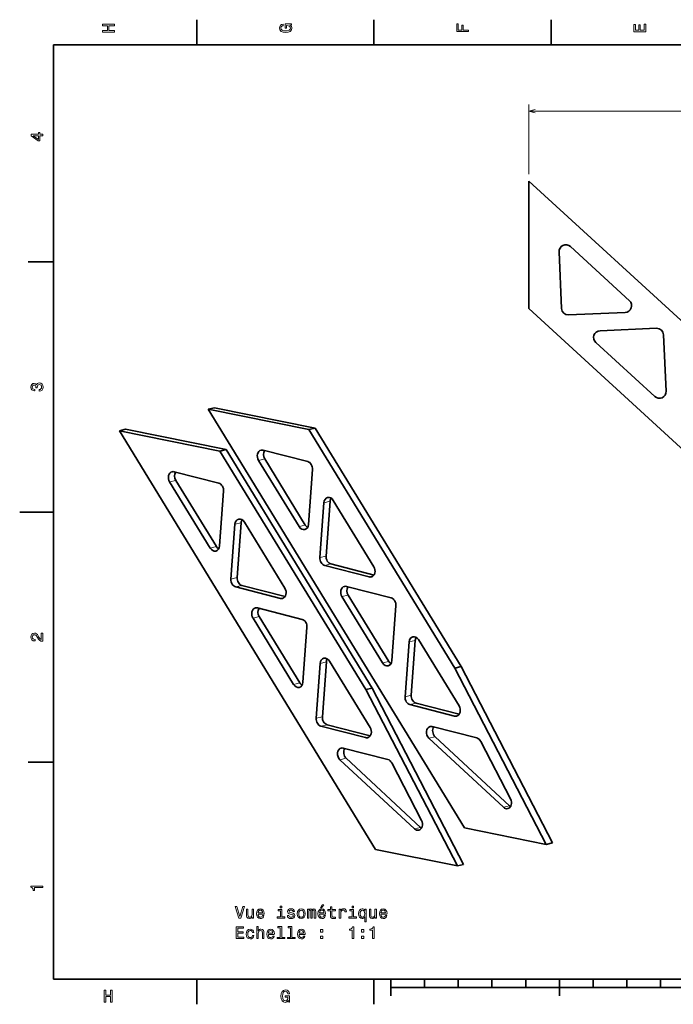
# Model space of a CAD drawing. Extents: x 0 to 420, y 0 to 297.
# Tile 1 of 10: x 0 to 194, y 2 to 294. Entities that reach past the tile are written whole.
import ezdxf

# ---------------------------------------------------------------- set-up
doc = ezdxf.new("R2010")
doc.units = 0

msp = doc.modelspace()

# ---------------------------------------------------------------- linework, layer by layer
at = {"color": 7, "lineweight": 35, "ltscale": 0.1875}
for p, q in [((52.5, 287), (52.5, 294.5)), ((105, 287), (105, 294.5)), ((157.5, 287), (157.5, 294.5)), ((10, 222.699997), (2.5, 222.699997)), ((10, 74.300003), (2.5, 74.300003)), ((52.5, 10), (52.5, 2.5)), ((105, 10), (105, 2.5))]:
    msp.add_line(p, q, dxfattribs=at)
at = {"color": 7, "lineweight": 35}
for p, q in [((410, 287), (10, 287)), ((10, 287), (10, 10)), ((150.88028, 246.649811), (150.88028, 208.849808)), ((261.481476, 145.321747), (150.88028, 246.649811)), ((163.231323, 227.196976), (180.738022, 211.158081)), ((213.88028, 151.131927), (150.88028, 208.849808)), ((188.263153, 182.738586), (170.756439, 198.777466)), ((55.901375, 178.986633), (85.73056, 172.931686)), ((131.859848, 54.826019), (55.901375, 178.986633)), ((57.740845, 179.432297), (87.57003, 173.377365)), ((105.49411, 48.438004), (29.535637, 172.598618)), ((29.535637, 172.598618), (59.364822, 166.543671)), ((31.375107, 173.044296), (61.204292, 166.989349)), ((128.997574, 102.208054), (85.73056, 172.931686)), ((130.837036, 102.653732), (87.57003, 173.377365)), ((102.631836, 95.820045), (59.364822, 166.543671)), ((104.471306, 96.265717), (61.204292, 166.989349)), ((70.805237, 163.817917), (82.828453, 144.164948)), ((72.644707, 164.26358), (84.667923, 144.610611)), ((46.278969, 157.87558), (58.302185, 138.222595)), ((44.439499, 157.429901), (56.462715, 137.776932)), ((104.982849, 132.269257), (92.959641, 151.922226)), ((78.617111, 125.881241), (66.593903, 145.53421)), ((95.529243, 123.404404), (107.55246, 103.751434)), ((97.368713, 123.850082), (109.39193, 104.197105)), ((69.163506, 117.016396), (81.186722, 97.363419)), ((71.002975, 117.462074), (83.026192, 97.809097)), ((130.23761, 90.988213), (118.214386, 110.641182)), ((103.871857, 84.600197), (91.848648, 104.253174)), ((156.09845, 49.905899), (128.997574, 102.208054)), ((157.937912, 50.351563), (130.837036, 102.653732)), ((129.732697, 43.517883), (102.631836, 95.820045)), ((131.572174, 43.963562), (104.471306, 96.265717)), ((123.150444, 81.856651), (145.21199, 61.369896)), ((121.310974, 81.41098), (143.372528, 60.924217)), ((94.945236, 75.022964), (117.006775, 54.536209)), ((96.784698, 75.468643), (118.846245, 54.98188)), ((156.09845, 49.905899), (131.859848, 54.826019)), ((129.732697, 43.517883), (105.49411, 48.438004)), ((10, 10), (410, 10)), ((110, 7.5), (310, 7.5))]:
    msp.add_line(p, q, dxfattribs=at)
at = {"color": 7, "lineweight": 13}
for p, q in [((150.88028, 248.649811), (150.88028, 269.397156)), ((150.88028, 267.397156), (261.481476, 267.397156))]:
    msp.add_line(p, q, dxfattribs=at)
at = {"color": 7, "lineweight": 35, "ltscale": 0.419721}
for p, q in [((160.616104, 208.862076), (159.882187, 225.634857)), ((179.474411, 207.685318), (162.701614, 206.951416)), ((172.020065, 202.250229), (188.792847, 202.984146)), ((190.878372, 201.073486), (191.612274, 184.30069))]:
    msp.add_line(p, q, dxfattribs=at)
at = {"color": 7, "lineweight": 35, "ltscale": 0.047317}
for p, q in [((57.740845, 179.432297), (55.901375, 178.986633)), ((31.375107, 173.044296), (29.535637, 172.598618)), ((87.57003, 173.377365), (85.73056, 172.931686)), ((61.204292, 166.989349), (59.364822, 166.543671)), ((130.837036, 102.653732), (128.997574, 102.208054)), ((104.471306, 96.265717), (102.631836, 95.820045)), ((157.937912, 50.351563), (156.09845, 49.905899)), ((131.572174, 43.963562), (129.732697, 43.517883))]:
    msp.add_line(p, q, dxfattribs=at)
at = {"color": 7, "lineweight": 35, "ltscale": 0.341016}
for p, q in [((85.368538, 163.433014), (72.159157, 166.835907)), ((90.419556, 132.654144), (103.628937, 129.251251)), ((64.053818, 126.266144), (77.263199, 122.863235)), ((110.092545, 123.019501), (96.883163, 126.422409)), ((83.726807, 116.631493), (70.517426, 120.034393)), ((89.308563, 84.9851), (102.517944, 81.582199)), ((135.503326, 81.483406), (122.293953, 84.886307))]:
    msp.add_line(p, q, dxfattribs=at)
at = {"color": 7, "lineweight": 13, "ltscale": 0.047317}
for p, q in [((70.805237, 163.817917), (72.644707, 164.26358)), ((44.439499, 157.429901), (46.278969, 157.87558)), ((90.173431, 151.245422), (92.012909, 151.691086)), ((63.807693, 144.857407), (65.647163, 145.30307)), ((82.828453, 144.164948), (84.667923, 144.610611)), ((56.462715, 137.776932), (58.302185, 138.222595)), ((88.987267, 134.995346), (90.826736, 135.441025)), ((90.419556, 132.654144), (92.259018, 133.099823)), ((62.621529, 128.60733), (64.460999, 129.053009)), ((64.053818, 126.266144), (65.89328, 126.711815)), ((95.529243, 123.404404), (97.368713, 123.850082)), ((69.163506, 117.016396), (71.002975, 117.462074)), ((115.428177, 109.964378), (117.267647, 110.410049)), ((89.062439, 103.576363), (90.901909, 104.022041)), ((107.55246, 103.751434), (109.39193, 104.197105)), ((81.186722, 97.363419), (83.026192, 97.809097)), ((114.242012, 93.71431), (116.081482, 94.159981)), ((115.674294, 91.373116), (117.513771, 91.818787)), ((87.876266, 87.326294), (89.715744, 87.771973)), ((89.308563, 84.9851), (91.148026, 85.430779)), ((121.310974, 81.41098), (123.150444, 81.856651)), ((94.945236, 75.022964), (96.784698, 75.468643)), ((143.372528, 60.924217), (145.21199, 61.369896)), ((117.006775, 54.536209), (118.846245, 54.98188))]:
    msp.add_line(p, q, dxfattribs=at)
at = {"color": 7, "lineweight": 35, "ltscale": 0.407332}
for p, q in [((85.614655, 144.841751), (86.800827, 161.091812)), ((59.248917, 138.453735), (60.435085, 154.703796)), ((92.012909, 151.691086), (90.826736, 135.441025)), ((65.647163, 145.30307), (64.460999, 129.053009))]:
    msp.add_line(p, q, dxfattribs=at)
at = {"color": 7, "lineweight": 35, "ltscale": 0.341017}
for p, q in [((59.0028, 157.044998), (45.793415, 160.447906)), ((115.674294, 91.373116), (128.883682, 87.970207)), ((109.137596, 75.09539), (95.928207, 78.498299))]:
    msp.add_line(p, q, dxfattribs=at)
at = {"color": 7, "lineweight": 35, "ltscale": 0.407333}
for p, q in [((90.173431, 151.245422), (88.987267, 134.995346)), ((63.807693, 144.857407), (62.621529, 128.60733)), ((110.338669, 104.428246), (111.524834, 120.678314)), ((83.972931, 98.04023), (85.159096, 114.290298)), ((115.428177, 109.964378), (114.242012, 93.71431)), ((117.267647, 110.410049), (116.081482, 94.159981)), ((89.062439, 103.576363), (87.876266, 87.326294)), ((90.901909, 104.022041), (89.715744, 87.771973))]:
    msp.add_line(p, q, dxfattribs=at)
at = {"color": 7, "lineweight": 35, "ltscale": 0.25}
msp.add_line((10, 148.5), (0, 148.5), dxfattribs=at)
at = {"color": 7, "lineweight": 35, "ltscale": 0.329582}
for p, q in [((92.259018, 133.099823), (105.025497, 129.81102)), ((65.89328, 126.711815), (78.65976, 123.423004)), ((117.513771, 91.818787), (130.280243, 88.529984)), ((91.148026, 85.430779), (103.914505, 82.141968))]:
    msp.add_line(p, q, dxfattribs=at)
at = {"color": 7, "lineweight": 13, "ltscale": 0.029661}
for p, q in [((103.628937, 129.251251), (104.782013, 129.530609)), ((77.263199, 122.863235), (78.416267, 123.142609)), ((128.883682, 87.970207), (130.036743, 88.24958)), ((102.517944, 81.582199), (103.671013, 81.861565))]:
    msp.add_line(p, q, dxfattribs=at)
at = {"color": 7, "lineweight": 35, "ltscale": 0.481027}
for p, q in [((145.510376, 63.397682), (136.658203, 80.481537)), ((119.144638, 57.009666), (110.292473, 74.093521))]:
    msp.add_line(p, q, dxfattribs=at)
at = {"color": 7, "lineweight": 35, "ltscale": 0.125}
for p, q in [((110, 10), (110, 5)), ((160, 10), (160, 5))]:
    msp.add_line(p, q, dxfattribs=at)
at = {"color": 7, "lineweight": 35, "ltscale": 0.0625}
for p, q in [((120, 10), (120, 7.5)), ((130, 10), (130, 7.5)), ((140, 10), (140, 7.5)), ((150, 10), (150, 7.5)), ((170, 10), (170, 7.5)), ((180, 10), (180, 7.5)), ((190, 10), (190, 7.5))]:
    msp.add_line(p, q, dxfattribs=at)
at = {"color": 7, "lineweight": 13}
for points in [[(28.083214, 290.829987), (28.083214, 291.299011), (26.439121, 291.299011), (26.439121, 292.701019), (28.083214, 292.701019), (28.083214, 293.164978), (24.583214, 293.164978), (24.583214, 292.701019), (26.010447, 292.701019), (26.010447, 291.299011), (24.583214, 291.299011), (24.583214, 290.829987)], [(80.114197, 292.922913), (80.583214, 293.008667), (80.583214, 293.260803), (78.692001, 293.260803), (78.692001, 291.984863), (79.120674, 291.984863), (79.120674, 292.771606), (79.15094, 292.771606), (79.614914, 292.71109), (79.957855, 292.549713), (80.174713, 292.302612), (80.245316, 291.994965), (80.154541, 291.652039), (79.882202, 291.384735), (79.433357, 291.213257), (78.818085, 291.15274), (78.207855, 291.208221), (77.759003, 291.3797), (77.486671, 291.652039), (77.390854, 292.020172), (77.441284, 292.272339), (77.582497, 292.479126), (77.819527, 292.630402), (78.137245, 292.716156), (78.137245, 293.215424), (77.653099, 293.08429), (77.289986, 292.837189), (77.068085, 292.489197), (76.987396, 292.050446), (77.113472, 291.475525), (77.481628, 291.041779), (78.0616, 290.764404), (78.833214, 290.668579), (79.609871, 290.764404), (80.189842, 291.041779), (80.557999, 291.450287), (80.679039, 291.964691), (80.638687, 292.252167), (80.537827, 292.509369), (80.361313, 292.731262)], [(133.083206, 290.966156), (133.083206, 291.43515), (131.474411, 291.43515), (131.474411, 292.907776), (131.055832, 292.907776), (131.055832, 291.43515), (130.006836, 291.43515), (130.006836, 293.245697), (129.583206, 293.245697), (129.583206, 290.966156)], [(185.583206, 290.940918), (185.583206, 293.159943), (185.159576, 293.159943), (185.159576, 291.404907), (183.974411, 291.404907), (183.974411, 292.968292), (183.555832, 292.968292), (183.555832, 291.404907), (182.506836, 291.404907), (182.506836, 293.119598), (182.083206, 293.119598), (182.083206, 290.940918)], [(6.833213, 260.077362), (6.833213, 260.53125), (5.965778, 260.53125), (5.965778, 261.030548), (5.56232, 261.030548), (5.56232, 260.53125), (3.408862, 260.53125), (3.408862, 260.072327), (5.521974, 258.539185), (5.965778, 258.539185), (5.965778, 260.077362)], [(5.56232, 258.96283), (3.993876, 260.077362), (5.56232, 260.077362)], [(5.73379, 184.329117), (5.769093, 184.329117), (6.253242, 184.409805), (6.616354, 184.646835), (6.848343, 185.020035), (6.934078, 185.514282), (6.848343, 186.038773), (6.626441, 186.432144), (6.273415, 186.684311), (5.819525, 186.775085), (5.521974, 186.734741), (5.279899, 186.623795), (5.0933, 186.44223), (4.957133, 186.20015), (4.684798, 186.527969), (4.251081, 186.643967), (3.857709, 186.568314), (3.560158, 186.351456), (3.373559, 185.998428), (3.307997, 185.514282), (3.388689, 185.060394), (3.610591, 184.712402), (3.963617, 184.485458), (4.432637, 184.409805), (4.46794, 184.409805), (4.46794, 184.858658), (4.145173, 184.899002), (3.913184, 185.030121), (3.771974, 185.241943), (3.721542, 185.53949), (3.761888, 185.801743), (3.867795, 185.993378), (4.039265, 186.109375), (4.271254, 186.15477), (4.518372, 186.109375), (4.684798, 185.988342), (4.785663, 185.77652), (4.815922, 185.489059), (4.810879, 185.292374), (5.209294, 185.292374), (5.199208, 185.53949), (5.244596, 185.857224), (5.365634, 186.094254), (5.56232, 186.235458), (5.819525, 186.285889), (6.112032, 186.230423), (6.328891, 186.084167), (6.465058, 185.852173), (6.510447, 185.54454), (6.460014, 185.226807), (6.308718, 184.994827), (6.066643, 184.848572), (5.73379, 184.793091)], [(6.833213, 110.169449), (6.833213, 112.575073), (6.399496, 112.575073), (6.399496, 110.673775), (6.162464, 110.779686), (5.965778, 110.961243), (5.607709, 111.521034), (5.456412, 111.818588), (5.239553, 112.151443), (4.987392, 112.388474), (4.689842, 112.524643), (4.351945, 112.575073), (3.928314, 112.489334), (3.595461, 112.252304), (3.383646, 111.889191), (3.307997, 111.420174), (3.393732, 110.93602), (3.630764, 110.567871), (4.009006, 110.330833), (4.508286, 110.250145), (4.578891, 110.250145), (4.578891, 110.709076), (4.538545, 110.709076), (4.195605, 110.754463), (3.943444, 110.890633), (3.782061, 111.107491), (3.726585, 111.394958), (3.777017, 111.687462), (3.903098, 111.90432), (4.099784, 112.045532), (4.346902, 112.095963), (4.578891, 112.060661), (4.775577, 111.964844), (4.947046, 111.803459), (5.098343, 111.581558), (5.259727, 111.284004), (5.572406, 110.789772), (5.90526, 110.441788), (6.308718, 110.235016), (6.818084, 110.169449)], [(6.833213, 37.109222), (6.833213, 37.568153), (3.307997, 37.568153), (3.307997, 37.225216), (3.615634, 37.134438), (3.822406, 36.952881), (3.943444, 36.675503), (3.98379, 36.292217), (4.341859, 36.292217), (4.341859, 37.109222)], [(66.12928, 31.526817), (65.251762, 28.54627), (64.349022, 31.526817), (63.869915, 31.526817), (64.999603, 28.021774), (65.503922, 28.021774), (66.608391, 31.526817)], [(69.331734, 30.729988), (68.887924, 30.729988), (68.887924, 29.166588), (68.837494, 28.803474), (68.691238, 28.541227), (68.464294, 28.379843), (68.166748, 28.329411), (67.929718, 28.369757), (67.778419, 28.490795), (67.69268, 28.697567), (67.672508, 28.990074), (67.672508, 30.729988), (67.228706, 30.729988), (67.228706, 28.949728), (67.243835, 28.59166), (67.339661, 28.294109), (67.632164, 28.021774), (68.101181, 27.925953), (68.353348, 27.961256), (68.570206, 28.052034), (68.756805, 28.208374), (68.908104, 28.43532), (68.908104, 28.021774), (69.331734, 28.021774)], [(70.66819, 29.247278), (72.443405, 29.247278), (72.448448, 29.45405), (72.367752, 30.034021), (72.145851, 30.467739), (71.792831, 30.729988), (71.323807, 30.825809), (70.864876, 30.724945), (70.511848, 30.442524), (70.284904, 29.983589), (70.204208, 29.378403), (70.279861, 28.758085), (70.506805, 28.304195), (70.85479, 28.021774), (71.308678, 27.925953), (71.702049, 27.991514), (72.024818, 28.162985), (72.261848, 28.43532), (72.398018, 28.798431), (71.959251, 28.798431), (71.868477, 28.596703), (71.73735, 28.445406), (71.364151, 28.324368), (71.076691, 28.379843), (70.859833, 28.556356), (70.71862, 28.843821), (70.66819, 29.232149)], [(70.66819, 29.620478), (70.723663, 29.96846), (70.859833, 30.225664), (71.066605, 30.382004), (71.338936, 30.437481), (71.606232, 30.382004), (71.813004, 30.225664), (71.939079, 29.96846), (71.984467, 29.620478)], [(77.708534, 28.394974), (77.708534, 30.63921), (76.568764, 30.63921), (76.568764, 30.260967), (77.264732, 30.260967), (77.264732, 28.394974), (76.356949, 28.394974), (76.356949, 28.021774), (78.626404, 28.021774), (78.626404, 28.394974)], [(77.723663, 31.642811), (77.254646, 31.642811), (77.254646, 31.138489), (77.723663, 31.138489)], [(80.714294, 29.600304), (80.285622, 29.70117), (79.967896, 29.817163), (79.861992, 30.054195), (79.89225, 30.220621), (79.998161, 30.34166), (80.169632, 30.417307), (80.416748, 30.447567), (80.653778, 30.417307), (80.840378, 30.326529), (80.961418, 30.190363), (81.011848, 30.008806), (81.445564, 30.008806), (81.445564, 30.018892), (81.369919, 30.346703), (81.163147, 30.603907), (80.840378, 30.765289), (80.416748, 30.825809), (79.988075, 30.765289), (79.675392, 30.598864), (79.478706, 30.351746), (79.41819, 30.039066), (79.463577, 29.736471), (79.60479, 29.524656), (79.836777, 29.37336), (80.174667, 29.267452), (80.668907, 29.146414), (80.971504, 29.020334), (81.052193, 28.919468), (81.082451, 28.768171), (81.037064, 28.581573), (80.916031, 28.440363), (80.719345, 28.349585), (80.457092, 28.319324), (80.179718, 28.349585), (79.977982, 28.455492), (79.84182, 28.626961), (79.786346, 28.863993), (79.357666, 28.863993), (79.428276, 28.460535), (79.635048, 28.168028), (79.96286, 27.991514), (80.416748, 27.925953), (80.890808, 27.991514), (81.238792, 28.168028), (81.450607, 28.450449), (81.52626, 28.818604), (81.470779, 29.136328), (81.314438, 29.353186), (81.057236, 29.494396)], [(82.292831, 29.37336), (82.37352, 28.758085), (82.605507, 28.304195), (82.973663, 28.021774), (83.467896, 27.925953), (83.957092, 28.021774), (84.325249, 28.299152), (84.557236, 28.753042), (84.642975, 29.37336), (84.557236, 29.988632), (84.325249, 30.447567), (83.957092, 30.724945), (83.467896, 30.825809), (82.973663, 30.724945), (82.605507, 30.442524), (82.37352, 29.988632)], [(82.746719, 29.378403), (82.792107, 29.832293), (82.933319, 30.160103), (83.160263, 30.361832), (83.467896, 30.432438), (83.770493, 30.361832), (83.997437, 30.165146), (84.138649, 29.832293), (84.189079, 29.378403), (84.138649, 28.919468), (83.997437, 28.586617), (83.770493, 28.384886), (83.467896, 28.319324), (83.160263, 28.384886), (82.933319, 28.586617), (82.792107, 28.919468)], [(85.283463, 28.021774), (85.691963, 28.021774), (85.691963, 29.832293), (85.717178, 30.104628), (85.792831, 30.301313), (85.908821, 30.417307), (86.06012, 30.462696), (86.18116, 30.42235), (86.261848, 30.321486), (86.302193, 30.150017), (86.317322, 29.923071), (86.317322, 28.021774), (86.700607, 28.021774), (86.700607, 29.832293), (86.72583, 30.099585), (86.801476, 30.29627), (86.922516, 30.417307), (87.073807, 30.462696), (87.194847, 30.42235), (87.275536, 30.321486), (87.325974, 29.923071), (87.325974, 28.021774), (87.734474, 28.021774), (87.734474, 29.892811), (87.709259, 30.281139), (87.628563, 30.578691), (87.467178, 30.760246), (87.204933, 30.825809), (86.897293, 30.724945), (86.660263, 30.432438), (86.473663, 30.719902), (86.16098, 30.825809), (85.87352, 30.724945), (85.676834, 30.442524), (85.676834, 30.729988), (85.283463, 30.729988)], [(88.884323, 29.247278), (90.659546, 29.247278), (90.664581, 29.45405), (90.583893, 30.034021), (90.361992, 30.467739), (90.008965, 30.729988), (89.539948, 30.825809), (89.081009, 30.724945), (88.727989, 30.442524), (88.501038, 29.983589), (88.420349, 29.378403), (88.496002, 28.758085), (88.722946, 28.304195), (89.070923, 28.021774), (89.524818, 27.925953), (89.91819, 27.991514), (90.240952, 28.162985), (90.477989, 28.43532), (90.614151, 28.798431), (90.175392, 28.798431), (90.08461, 28.596703), (89.953491, 28.445406), (89.580292, 28.324368), (89.292831, 28.379843), (89.075974, 28.556356), (88.934761, 28.843821), (88.884323, 29.232149)], [(88.884323, 29.620478), (88.939804, 29.96846), (89.075974, 30.225664), (89.282745, 30.382004), (89.555077, 30.437481), (89.822365, 30.382004), (90.029137, 30.225664), (90.15522, 29.96846), (90.200607, 29.620478)], [(89.191963, 31.098143), (89.489517, 31.098143), (90.190521, 31.955492), (89.696289, 31.955492)], [(92.127121, 30.260967), (92.127121, 28.904339), (92.157379, 28.465578), (92.298592, 28.162985), (92.581009, 27.986471), (93.06012, 27.925953), (93.58461, 27.95117), (93.58461, 28.334454), (93.201324, 28.304195), (92.853348, 28.344542), (92.666748, 28.470621), (92.586052, 28.682438), (92.570923, 28.979988), (92.570923, 30.260967), (93.58461, 30.260967), (93.58461, 30.63921), (92.570923, 30.63921), (92.570923, 31.430996), (92.127121, 31.430996), (92.127121, 30.63921), (91.36055, 30.63921), (91.36055, 30.260967)], [(94.734467, 28.021774), (95.178268, 28.021774), (95.178268, 29.570045), (95.223663, 29.943245), (95.359833, 30.210535), (95.581734, 30.371918), (95.87928, 30.427395), (96.101181, 30.392092), (96.267609, 30.291227), (96.368469, 30.119757), (96.403778, 29.887768), (96.852623, 29.887768), (96.792107, 30.29627), (96.625679, 30.588778), (96.348297, 30.765289), (95.970062, 30.825809), (95.712852, 30.785463), (95.490952, 30.684599), (95.294266, 30.513128), (95.137924, 30.281139), (95.137924, 30.729988), (94.734467, 30.729988)], [(98.960693, 28.394974), (98.960693, 30.63921), (97.820923, 30.63921), (97.820923, 30.260967), (98.516891, 30.260967), (98.516891, 28.394974), (97.609108, 28.394974), (97.609108, 28.021774), (99.878555, 28.021774), (99.878555, 28.394974)], [(98.975822, 31.642811), (98.506805, 31.642811), (98.506805, 31.138489), (98.975822, 31.138489)], [(102.304352, 30.311399), (102.14801, 30.538345), (101.971497, 30.699728), (101.764725, 30.790506), (101.527695, 30.825809), (101.099022, 30.724945), (100.766167, 30.442524), (100.549309, 29.988632), (100.473663, 29.378403), (100.549309, 28.763128), (100.766167, 28.309238), (101.099022, 28.021774), (101.527695, 27.925953), (101.764725, 27.956213), (101.966461, 28.041946), (102.142967, 28.198288), (102.304352, 28.43532), (102.304352, 26.972782), (102.748154, 26.972782), (102.748154, 30.729988), (102.304352, 30.729988)], [(100.927551, 29.378403), (100.972939, 29.82725), (101.114151, 30.15506), (101.325966, 30.356789), (101.603348, 30.427395), (101.895851, 30.356789), (102.117752, 30.160103), (102.248871, 29.832293), (102.299309, 29.378403), (102.248871, 28.919468), (102.117752, 28.59166), (101.895851, 28.389931), (101.603348, 28.324368), (101.325966, 28.389931), (101.114151, 28.59166), (100.972939, 28.924513)], [(105.764008, 30.729988), (105.320206, 30.729988), (105.320206, 29.166588), (105.269768, 28.803474), (105.12352, 28.541227), (104.896568, 28.379843), (104.599014, 28.329411), (104.361984, 28.369757), (104.210693, 28.490795), (104.124954, 28.697567), (104.104782, 28.990074), (104.104782, 30.729988), (103.66098, 30.729988), (103.66098, 28.949728), (103.676109, 28.59166), (103.771927, 28.294109), (104.064438, 28.021774), (104.533463, 27.925953), (104.785614, 27.961256), (105.00248, 28.052034), (105.189072, 28.208374), (105.340378, 28.43532), (105.340378, 28.021774), (105.764008, 28.021774)], [(107.100464, 29.247278), (108.875671, 29.247278), (108.880722, 29.45405), (108.800026, 30.034021), (108.578125, 30.467739), (108.225098, 30.729988), (107.756081, 30.825809), (107.29715, 30.724945), (106.944122, 30.442524), (106.717178, 29.983589), (106.636482, 29.378403), (106.712128, 28.758085), (106.939072, 28.304195), (107.287064, 28.021774), (107.740952, 27.925953), (108.134323, 27.991514), (108.457092, 28.162985), (108.694122, 28.43532), (108.830292, 28.798431), (108.391525, 28.798431), (108.300751, 28.596703), (108.169624, 28.445406), (107.796425, 28.324368), (107.508957, 28.379843), (107.292099, 28.556356), (107.150894, 28.843821), (107.100464, 29.232149)], [(107.100464, 29.620478), (107.15593, 29.96846), (107.292099, 30.225664), (107.498871, 30.382004), (107.77121, 30.437481), (108.038498, 30.382004), (108.24527, 30.225664), (108.371353, 29.96846), (108.41674, 29.620478)], [(64.19268, 21.974945), (66.411705, 21.974945), (66.411705, 22.398577), (64.656662, 22.398577), (64.656662, 23.583735), (66.220062, 23.583735), (66.220062, 24.002323), (64.656662, 24.002323), (64.656662, 25.051313), (66.371361, 25.051313), (66.371361, 25.474945), (64.19268, 25.474945)], [(68.96862, 23.785463), (69.407379, 23.785463), (69.316605, 24.188923), (69.099747, 24.506645), (68.761848, 24.703331), (68.32309, 24.77898), (67.838936, 24.678116), (67.470779, 24.395695), (67.238792, 23.93676), (67.158104, 23.321487), (67.233749, 22.711256), (67.460693, 22.257366), (67.818764, 21.974945), (68.307961, 21.879124), (68.741676, 21.954773), (69.079575, 22.166588), (69.311562, 22.499441), (69.412422, 22.943245), (68.988792, 22.943245), (68.913147, 22.660824), (68.771935, 22.449009), (68.570206, 22.317884), (68.32309, 22.277538), (68.01545, 22.343102), (67.793549, 22.54483), (67.657379, 22.872639), (67.611992, 23.336617), (67.657379, 23.790506), (67.798592, 24.118317), (68.025536, 24.320045), (68.32309, 24.390652), (68.585335, 24.345263), (68.782021, 24.229267), (68.913147, 24.037624)], [(70.279861, 21.974945), (70.723663, 21.974945), (70.723663, 23.538345), (70.769051, 23.896416), (70.915306, 24.158663), (71.14225, 24.320045), (71.444847, 24.380566), (71.68692, 24.330132), (71.838219, 24.193966), (71.913864, 23.96702), (71.939079, 23.664427), (71.939079, 21.974945), (72.382889, 21.974945), (72.382889, 23.755205), (72.362709, 24.113274), (72.271935, 24.410824), (71.97438, 24.683159), (71.510406, 24.77898), (71.258247, 24.743677), (71.041389, 24.647856), (70.859833, 24.496559), (70.723663, 24.289787), (70.723663, 25.595982), (70.279861, 25.595982)], [(73.704208, 23.200449), (75.479431, 23.200449), (75.484467, 23.407221), (75.403778, 23.987192), (75.181877, 24.42091), (74.82885, 24.683159), (74.359833, 24.77898), (73.900894, 24.678116), (73.547867, 24.395695), (73.320923, 23.93676), (73.240234, 23.331573), (73.31588, 22.711256), (73.542831, 22.257366), (73.890808, 21.974945), (74.344704, 21.879124), (74.738075, 21.944685), (75.060837, 22.116156), (75.297867, 22.388491), (75.434036, 22.751602), (74.995277, 22.751602), (74.904495, 22.549873), (74.773376, 22.398577), (74.400177, 22.277538), (74.112709, 22.333014), (73.895851, 22.509527), (73.754646, 22.796991), (73.704208, 23.18532)], [(73.704208, 23.573648), (73.759689, 23.921631), (73.895851, 24.178835), (74.102623, 24.335175), (74.374962, 24.390652), (74.64225, 24.335175), (74.849022, 24.178835), (74.975105, 23.921631), (75.020493, 23.573648)], [(77.234467, 25.222784), (77.234467, 22.348145), (76.321648, 22.348145), (76.321648, 21.974945), (78.586052, 21.974945), (78.586052, 22.348145), (77.678276, 22.348145), (77.678276, 25.595982), (76.538506, 25.595982), (76.538506, 25.222784)], [(80.270493, 25.222784), (80.270493, 22.348145), (79.357666, 22.348145), (79.357666, 21.974945), (81.622078, 21.974945), (81.622078, 22.348145), (80.714294, 22.348145), (80.714294, 25.595982), (79.574524, 25.595982), (79.574524, 25.222784)], [(82.812279, 23.200449), (84.587494, 23.200449), (84.592537, 23.407221), (84.511848, 23.987192), (84.289948, 24.42091), (83.93692, 24.683159), (83.467896, 24.77898), (83.008965, 24.678116), (82.655945, 24.395695), (82.428993, 23.93676), (82.348305, 23.331573), (82.42395, 22.711256), (82.650894, 22.257366), (82.998878, 21.974945), (83.452774, 21.879124), (83.846146, 21.944685), (84.168907, 22.116156), (84.405945, 22.388491), (84.542107, 22.751602), (84.103348, 22.751602), (84.012566, 22.549873), (83.881447, 22.398577), (83.508247, 22.277538), (83.220779, 22.333014), (83.003922, 22.509527), (82.862717, 22.796991), (82.812279, 23.18532)], [(82.812279, 23.573648), (82.867752, 23.921631), (83.003922, 24.178835), (83.210693, 24.335175), (83.483032, 24.390652), (83.75032, 24.335175), (83.957092, 24.178835), (84.083176, 23.921631), (84.128563, 23.573648)], [(89.191963, 23.931717), (89.887924, 23.931717), (89.887924, 24.683159), (89.191963, 24.683159)], [(98.557236, 21.974945), (99.016167, 21.974945), (99.016167, 25.50016), (98.673233, 25.50016), (98.582451, 25.192524), (98.400894, 24.985752), (98.12352, 24.864716), (97.740234, 24.824369), (97.740234, 24.466299), (98.557236, 24.466299)], [(101.336052, 23.931717), (102.032013, 23.931717), (102.032013, 24.683159), (101.336052, 24.683159)], [(104.62928, 21.974945), (105.088211, 21.974945), (105.088211, 25.50016), (104.74527, 25.50016), (104.654495, 25.192524), (104.472939, 24.985752), (104.195557, 24.864716), (103.812271, 24.824369), (103.812271, 24.466299), (104.62928, 24.466299)], [(89.191963, 21.974945), (89.887924, 21.974945), (89.887924, 22.726385), (89.191963, 22.726385)], [(101.336052, 21.974945), (102.032013, 21.974945), (102.032013, 22.726385), (101.336052, 22.726385)], [(25.079971, 3.166787), (25.548992, 3.166787), (25.548992, 4.810879), (26.95101, 4.810879), (26.95101, 3.166787), (27.414986, 3.166787), (27.414986, 6.666787), (26.95101, 6.666787), (26.95101, 5.239553), (25.548992, 5.239553), (25.548992, 6.666787), (25.079971, 6.666787)], [(79.672913, 3.635807), (79.758644, 3.166787), (80.010803, 3.166787), (80.010803, 5.057997), (78.734871, 5.057997), (78.734871, 4.629323), (79.521614, 4.629323), (79.521614, 4.599063), (79.46109, 4.135087), (79.299713, 3.792147), (79.052589, 3.575288), (78.744957, 3.504683), (78.402016, 3.595461), (78.134727, 3.867795), (77.963257, 4.316643), (77.902733, 4.931916), (77.958214, 5.542147), (78.129684, 5.990994), (78.402016, 6.263329), (78.770172, 6.35915), (79.022331, 6.308718), (79.229103, 6.167507), (79.380402, 5.930475), (79.466141, 5.612752), (79.965416, 5.612752), (79.83429, 6.096902), (79.587173, 6.460014), (79.239189, 6.681916), (78.80043, 6.762608), (78.225502, 6.636527), (77.791786, 6.268372), (77.514404, 5.6884), (77.418587, 4.916787), (77.514404, 4.14013), (77.791786, 3.560158), (78.200287, 3.192003), (78.714699, 3.070965), (79.002159, 3.111311), (79.259361, 3.212176), (79.48127, 3.388689)]]:
    msp.add_lwpolyline(points, close=True, dxfattribs=at)
msp.add_lwpolyline([(152.812134, 267.914795), (150.88028, 267.397156), (152.812134, 266.879517)], dxfattribs=at)
at = {"color": 7, "lineweight": 35}
for centre, start, end in [((161.88028, 225.72229), 47.505427, 182.505431), ((179.386978, 209.683411), 272.505427, 47.505427), ((162.614182, 208.949493), 182.505431, 272.505427), ((172.107483, 200.252136), 92.505425, 227.505422), ((188.88028, 200.986053), 2.505428, 92.505425), ((189.614197, 184.213257), 227.505422, 2.505428)]:
    msp.add_arc(centre, 2, start, end, dxfattribs=at)
for centre, start_param, end_param in [((72.017853, 164.900101), 6.2831439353, 8.247141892), ((72.017853, 164.900101), 5.8909474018, 6.2831439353), ((73.857323, 165.345764), 0.6155056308, 1.9639565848), ((85.227234, 161.497192), 4.320151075, 5.8909474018), ((45.652111, 158.512085), 6.2831439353, 8.247141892), ((45.652111, 158.512085), 5.8909474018, 6.2831439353), ((47.491581, 158.957764), 0.6155056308, 1.9639565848), ((58.861496, 155.109177), 4.320151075, 5.8909474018), ((91.747025, 150.840042), 0.0004611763, 1.1785584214), ((91.747025, 150.840042), 5.1055492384, 6.2836464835), ((93.586494, 151.285706), 0.6559077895, 1.1785584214), ((65.381287, 144.452026), 0.0004611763, 1.1785584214), ((65.381287, 144.452026), 5.1055492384, 6.2836464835), ((67.220757, 144.897705), 0.6559077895, 1.1785584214), ((84.041061, 145.247131), 1.9639565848, 3.1420538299), ((84.041061, 145.247131), 3.1420538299, 4.320151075), ((85.880539, 145.692795), 1.9639565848, 2.4856850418), ((57.675327, 138.859116), 1.9639565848, 3.1420538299), ((57.675327, 138.859116), 3.1420538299, 4.320151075), ((59.514797, 139.304779), 1.9639565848, 2.4856850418), ((90.560852, 134.589966), 1.1785584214, 2.7493547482), ((92.40033, 135.035645), 1.1785584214, 2.7493547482), ((103.770241, 131.187073), 3.1415512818, 5.1055492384), ((64.195114, 128.201965), 1.1785584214, 2.7493547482), ((66.034592, 128.647629), 1.1785584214, 2.7493547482), ((103.770241, 131.187073), 2.7493547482, 3.1415512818), ((77.404503, 124.799057), 3.1415512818, 5.1055492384), ((96.741859, 124.486588), 6.2831439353, 8.247141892), ((96.741859, 124.486588), 5.8909474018, 6.2831439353), ((98.581329, 124.932266), 0.6155056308, 1.9639565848), ((77.404503, 124.799057), 2.7493547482, 3.1415512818), ((109.951241, 121.083687), 4.320151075, 5.8909474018), ((70.376122, 118.098579), 6.2831439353, 8.247141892), ((70.376122, 118.098579), 5.8909474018, 6.2831439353), ((72.215591, 118.544258), 0.6155056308, 1.9639565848), ((83.585503, 114.695679), 4.320151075, 5.8909474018), ((117.00177, 109.558998), 0.0004611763, 1.1785584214), ((117.00177, 109.558998), 5.1055492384, 6.2836464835), ((118.84124, 110.004677), 0.6559077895, 1.1785584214), ((90.636032, 103.17099), 5.1055492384, 6.2836464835), ((90.636032, 103.17099), 0.0004611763, 1.1785584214), ((92.475494, 103.616661), 0.6559077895, 1.1785584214), ((108.765076, 104.833618), 1.9639565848, 3.1420538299), ((108.765076, 104.833618), 3.1420538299, 4.320151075), ((110.604546, 105.279297), 1.9639565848, 2.4856850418), ((82.399338, 98.44561), 1.9639565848, 3.1420538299), ((82.399338, 98.44561), 3.1420538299, 4.320151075), ((84.238808, 98.891281), 1.9639565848, 2.4856850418), ((115.815605, 93.308929), 1.1785584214, 2.7493547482), ((117.655075, 93.754608), 1.1785584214, 2.7493547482), ((129.024994, 89.906029), 3.1415512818, 5.1055492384), ((91.289337, 87.366592), 1.1785584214, 2.7493547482), ((129.024994, 89.906029), 2.7493547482, 3.1415512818), ((89.44986, 86.920921), 1.1785584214, 2.7493547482), ((122.152649, 82.950493), 6.2831407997, 8.5602718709), ((122.152649, 82.950493), 5.8909474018, 6.2831407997), ((123.992119, 83.396164), 0.6152398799, 2.2770865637), ((102.659241, 83.518013), 3.1415512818, 5.1055492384), ((102.659241, 83.518013), 2.7493547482, 3.1415512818), ((135.36203, 79.547585), 5.0183775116, 5.8909474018), ((95.786911, 76.562477), 6.2831407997, 8.5602718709), ((95.786911, 76.562477), 5.8909474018, 6.2831407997), ((97.626373, 77.008156), 0.6152398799, 2.2770865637), ((108.996292, 73.159576), 5.0183775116, 5.8909474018), ((144.214203, 62.46373), 3.1416278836, 5.0183775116), ((146.053665, 62.909409), 2.2770865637, 2.4856547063), ((144.214203, 62.46373), 2.2770865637, 3.1416278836), ((117.84845, 56.075722), 3.1416278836, 5.0183775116), ((117.84845, 56.075722), 2.2770865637, 3.1416278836), ((119.68792, 56.521393), 2.2770865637, 2.4856547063)]:
    msp.add_ellipse(centre, major_axis=(-0.470943, 1.943756), ratio=0.775867, start_param=start_param, end_param=end_param, dxfattribs=at)

doc.saveas('drawing.dxf')
